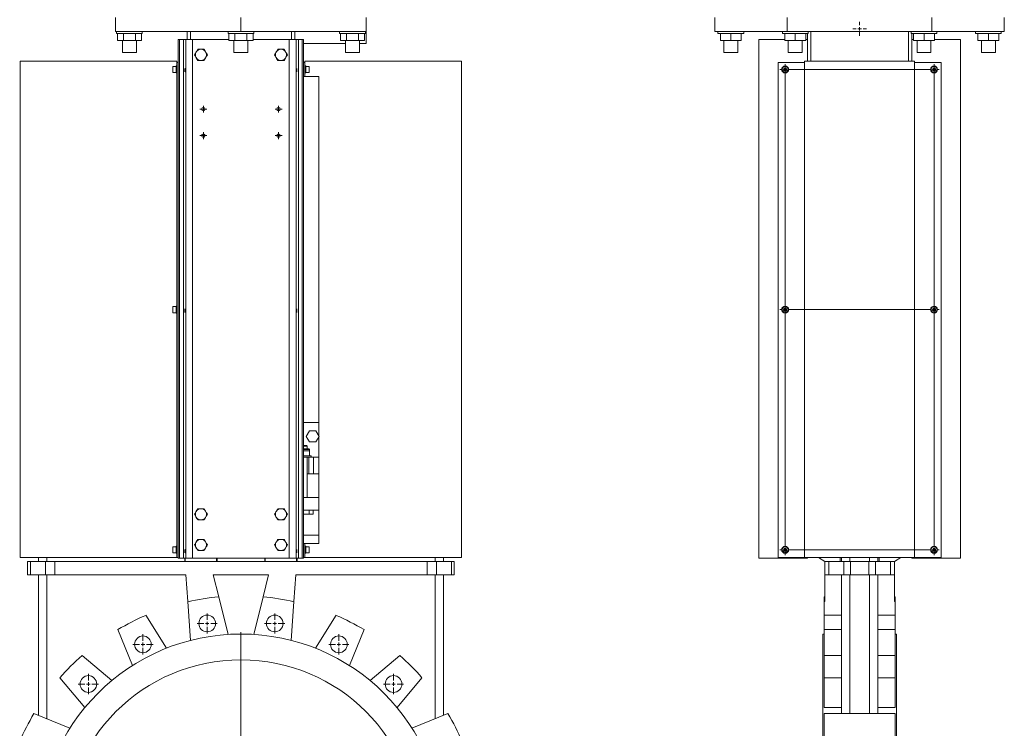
# Model space of a CAD drawing. Header units: millimetres. Extents: x -869 to 545, y -122 to 2618.
# Tile 2 of 3: x -869 to 545, y 942 to 1960. Entities that reach past the tile are written whole.
import ezdxf

# ---------------------------------------------------------------- set-up
doc = ezdxf.new("R2010")
doc.units = ezdxf.units.MM

# ---------------------------------------------------------------- blocks, each defined once
blk = doc.blocks.new('SW_CENTERMARKSYMBOL_0')
at = {"color": 0, "linetype": 'Continuous', "lineweight": 0}
for p, q in [((0, 5), (0, 293.5)), ((-5, 0), (-293.5, 0)), ((0, 0), (-2.5, 0)), ((0, 0), (0, 2.5)), ((0, 0), (0, -2.5)), ((0, 0), (2.5, 0)), ((5, 0), (293.5, 0)), ((0, -5), (0, -293.5))]:
    blk.add_line(p, q, dxfattribs=at)
blk = doc.blocks.new('SW_CENTERMARKSYMBOL_1')
at = {"color": 0, "linetype": 'Continuous', "lineweight": 0}
for p, q in [((0, 5), (0, 14.5)), ((-5, 0), (-14.5, 0)), ((0, 0), (-2.5, 0)), ((0, 0), (0, 2.5)), ((0, 0), (0, -2.5)), ((0, 0), (2.5, 0)), ((5, 0), (14.5, 0)), ((0, -5), (0, -14.5))]:
    blk.add_line(p, q, dxfattribs=at)
blk = doc.blocks.new('SW_CENTERMARKSYMBOL_2')
at = {"color": 0, "linetype": 'Continuous', "lineweight": 0}
for p, q in [((0, 5), (0, 14.5)), ((-5, 0), (-14.5, 0)), ((0, 0), (-2.5, 0)), ((0, 0), (0, 2.5)), ((0, 0), (0, -2.5)), ((0, 0), (2.5, 0)), ((5, 0), (14.5, 0)), ((0, -5), (0, -14.5))]:
    blk.add_line(p, q, dxfattribs=at)
blk = doc.blocks.new('SW_CENTERMARKSYMBOL_3')
at = {"color": 0, "linetype": 'Continuous', "lineweight": 0}
for p, q in [((0, 5), (0, 14.5)), ((-5, 0), (-14.5, 0)), ((0, 0), (-2.5, 0)), ((0, 0), (0, 2.5)), ((0, 0), (0, -2.5)), ((0, 0), (2.5, 0)), ((5, 0), (14.5, 0)), ((0, -5), (0, -14.5))]:
    blk.add_line(p, q, dxfattribs=at)
blk = doc.blocks.new('SW_CENTERMARKSYMBOL_5')
at = {"color": 0, "linetype": 'Continuous', "lineweight": 0}
for p, q in [((0, 5), (0, 14.5)), ((-5, 0), (-14.5, 0)), ((0, 0), (-2.5, 0)), ((0, 0), (0, 2.5)), ((0, 0), (0, -2.5)), ((0, 0), (2.5, 0)), ((5, 0), (14.5, 0)), ((0, -5), (0, -14.5))]:
    blk.add_line(p, q, dxfattribs=at)
blk = doc.blocks.new('SW_CENTERMARKSYMBOL_6')
at = {"color": 0, "linetype": 'Continuous', "lineweight": 0}
for p, q in [((0, 5), (0, 14.5)), ((-5, 0), (-14.5, 0)), ((0, 0), (-2.5, 0)), ((0, 0), (0, 2.5)), ((0, 0), (0, -2.5)), ((0, 0), (2.5, 0)), ((5, 0), (14.5, 0)), ((0, -5), (0, -14.5))]:
    blk.add_line(p, q, dxfattribs=at)
blk = doc.blocks.new('SW_CENTERMARKSYMBOL_7')
at = {"color": 0, "linetype": 'Continuous', "lineweight": 0}
for p, q in [((0, 5), (0, 14.5)), ((-5, 0), (-14.5, 0)), ((0, 0), (-2.5, 0)), ((0, 0), (0, 2.5)), ((0, 0), (0, -2.5)), ((0, 0), (2.5, 0)), ((5, 0), (14.5, 0)), ((0, -5), (0, -14.5))]:
    blk.add_line(p, q, dxfattribs=at)
blk = doc.blocks.new('SW_CENTERMARKSYMBOL_15')
at = {"color": 0, "linetype": 'Continuous', "lineweight": 0}
for p, q in [((-2.5, 0), (-5, 0)), ((0, 0), (-2.5, 0)), ((0, 2.5), (0, 5)), ((0, 0), (0, 2.5)), ((0, 0), (0, -2.5)), ((0, 0), (2.5, 0)), ((2.5, 0), (5, 0)), ((0, -2.5), (0, -5))]:
    blk.add_line(p, q, dxfattribs=at)
blk = doc.blocks.new('SW_CENTERMARKSYMBOL_16')
at = {"color": 0, "linetype": 'Continuous', "lineweight": 0}
for p, q in [((-2.5, 0), (-5, 0)), ((0, 0), (-2.5, 0)), ((0, 2.5), (0, 5)), ((0, 0), (0, 2.5)), ((0, 0), (0, -2.5)), ((0, 0), (2.5, 0)), ((2.5, 0), (5, 0)), ((0, -2.5), (0, -5))]:
    blk.add_line(p, q, dxfattribs=at)
blk = doc.blocks.new('SW_CENTERMARKSYMBOL_17')
at = {"color": 0, "linetype": 'Continuous', "lineweight": 0}
for p, q in [((-2.5, 0), (-5, 0)), ((0, 0), (-2.5, 0)), ((0, 2.5), (0, 5)), ((0, 0), (0, 2.5)), ((0, 0), (0, -2.5)), ((0, 0), (2.5, 0)), ((2.5, 0), (5, 0)), ((0, -2.5), (0, -5))]:
    blk.add_line(p, q, dxfattribs=at)
blk = doc.blocks.new('SW_CENTERMARKSYMBOL_18')
at = {"color": 0, "linetype": 'Continuous', "lineweight": 0}
for p, q in [((-2.5, 0), (-5, 0)), ((0, 0), (-2.5, 0)), ((0, 2.5), (0, 5)), ((0, 0), (0, 2.5)), ((0, 0), (0, -2.5)), ((0, 0), (2.5, 0)), ((2.5, 0), (5, 0)), ((0, -2.5), (0, -5))]:
    blk.add_line(p, q, dxfattribs=at)
blk = doc.blocks.new('SW_CENTERMARKSYMBOL_19')
at = {"color": 0, "linetype": 'Continuous', "lineweight": 0}
for p, q in [((-2.5, 0), (-5, 0)), ((0, 0), (-2.5, 0)), ((0, 2.5), (0, 5)), ((0, 0), (0, 2.5)), ((0, 0), (0, -2.5)), ((0, 0), (2.5, 0)), ((2.5, 0), (5, 0)), ((0, -2.5), (0, -5))]:
    blk.add_line(p, q, dxfattribs=at)
blk = doc.blocks.new('SW_CENTERMARKSYMBOL_20')
at = {"color": 0, "linetype": 'Continuous', "lineweight": 0}
for p, q in [((-2.5, 0), (-5, 0)), ((0, 0), (-2.5, 0)), ((0, 2.5), (0, 5)), ((0, 0), (0, 2.5)), ((0, 0), (0, -2.5)), ((0, 0), (2.5, 0)), ((2.5, 0), (5, 0)), ((0, -2.5), (0, -5))]:
    blk.add_line(p, q, dxfattribs=at)
blk = doc.blocks.new('SW_CENTERMARKSYMBOL_21')
at = {"color": 0, "linetype": 'Continuous', "lineweight": 0}
for p, q in [((-2.5, 0), (-5, 0)), ((0, 0), (-2.5, 0)), ((0, 2.5), (0, 5)), ((0, 0), (0, 2.5)), ((0, 0), (0, -2.5)), ((0, 0), (2.5, 0)), ((2.5, 0), (5, 0)), ((0, -2.5), (0, -5))]:
    blk.add_line(p, q, dxfattribs=at)
blk = doc.blocks.new('SW_CENTERMARKSYMBOL_22')
at = {"color": 0, "linetype": 'Continuous', "lineweight": 0}
for p, q in [((-2.5, 0), (-5, 0)), ((0, 0), (-2.5, 0)), ((0, 2.5), (0, 5)), ((0, 0), (0, 2.5)), ((0, 0), (0, -2.5)), ((0, 0), (2.5, 0)), ((2.5, 0), (5, 0)), ((0, -2.5), (0, -5))]:
    blk.add_line(p, q, dxfattribs=at)
blk = doc.blocks.new('SW_CENTERMARKSYMBOL_23')
at = {"color": 0, "linetype": 'Continuous', "lineweight": 0}
for p, q in [((-2.5, 0), (-5, 0)), ((0, 0), (-2.5, 0)), ((0, 2.5), (0, 5)), ((0, 0), (0, 2.5)), ((0, 0), (0, -2.5)), ((0, 0), (2.5, 0)), ((2.5, 0), (5, 0)), ((0, -2.5), (0, -5))]:
    blk.add_line(p, q, dxfattribs=at)
blk = doc.blocks.new('SW_CENTERMARKSYMBOL_24')
at = {"color": 0, "linetype": 'Continuous', "lineweight": 0}
for p, q in [((-2.5, 0), (-5, 0)), ((0, 0), (-2.5, 0)), ((0, 2.5), (0, 5)), ((0, 0), (0, 2.5)), ((0, 0), (0, -2.5)), ((0, 0), (2.5, 0)), ((2.5, 0), (5, 0)), ((0, -2.5), (0, -5))]:
    blk.add_line(p, q, dxfattribs=at)
blk = doc.blocks.new('SW_CENTERMARKSYMBOL_25')
at = {"color": 0, "linetype": 'Continuous', "lineweight": 0}
for p, q in [((-5, 0), (-10, 0)), ((0, 0), (-2.5, 0)), ((0, 5), (0, 10)), ((0, 0), (0, 2.5)), ((0, 0), (0, -2.5)), ((0, 0), (2.5, 0)), ((5, 0), (10, 0)), ((0, -5), (0, -10))]:
    blk.add_line(p, q, dxfattribs=at)
blk = doc.blocks.new('SW_CENTERMARKSYMBOL_27')
at = {"color": 0, "linetype": 'Continuous', "lineweight": 0}
for p, q in [((-5, 0), (-7.5, 0)), ((0, 0), (-2.5, 0)), ((0, 5), (0, 7.5)), ((0, 0), (0, 2.5)), ((0, 0), (0, -2.5)), ((0, 0), (2.5, 0)), ((5, 0), (209, 0)), ((214, 0), (211.5, 0)), ((214, 5), (214, 7.5)), ((214, 0), (214, 2.5)), ((214, 0), (214, -2.5)), ((214, 0), (216.5, 0)), ((219, 0), (221.5, 0)), ((0, -340), (0, -5)), ((214, -340), (214, -5)), ((-5, -345), (-7.5, -345)), ((0, -345), (-2.5, -345)), ((0, -345), (0, -342.5)), ((0, -345), (0, -347.5)), ((0, -345), (2.5, -345)), ((0, -685), (0, -350)), ((5, -345), (209, -345)), ((214, -345), (211.5, -345)), ((214, -345), (214, -342.5)), ((214, -345), (214, -347.5)), ((214, -345), (216.5, -345)), ((214, -685), (214, -350)), ((219, -345), (221.5, -345)), ((-5, -690), (-7.5, -690)), ((0, -690), (-2.5, -690)), ((0, -690), (0, -687.5)), ((0, -690), (0, -692.5)), ((0, -690), (2.5, -690)), ((5, -690), (209, -690)), ((214, -690), (211.5, -690)), ((214, -690), (214, -687.5)), ((214, -690), (214, -692.5)), ((214, -690), (216.5, -690)), ((219, -690), (221.5, -690)), ((0, -695), (0, -697.5)), ((214, -695), (214, -697.5))]:
    blk.add_line(p, q, dxfattribs=at)

msp = doc.modelspace()

# ---------------------------------------------------------------- linework, layer by layer
at = {"color": 7, "linetype": 'Continuous', "lineweight": 15}
for p, q in [((-731.5, 1962.6), (-731.5, 1942.6)), ((-551.5, 1962.6), (-551.5, 1942.6)), ((-371.5, 1962.6), (-371.5, 1942.6)), ((129.5, 1962.6), (129.5, 1942.6)), ((233.4, 1962.6), (233.4, 1942.6)), ((441.2, 1962.6), (441.2, 1942.6)), ((545.1, 1962.6), (545.1, 1942.6)), ((-731.5, 1942.6), (-551.5, 1942.6)), ((-730.2, 1942.6), (-730.2, 1939.6)), ((-695.7, 1939.6), (-730.2, 1939.6)), ((-729.1, 1929.6), (-729.1, 1939.6)), ((-720.4, 1929.6), (-720.4, 1939.6)), ((-703.1, 1929.6), (-703.1, 1939.6)), ((-693.2, 1939.6), (-695.7, 1939.6)), ((-694.4, 1929.6), (-694.4, 1939.6)), ((-693.2, 1939.6), (-693.2, 1942.6)), ((-629, 1942.6), (-629, 1931.1)), ((-624, 1942.6), (-624, 1931.1)), ((-570, 1942.6), (-570, 1939.6)), ((-533, 1939.6), (-570, 1939.6)), ((-568.8, 1929.6), (-568.8, 1939.6)), ((-560.2, 1929.6), (-560.2, 1939.6)), ((-551.5, 1942.6), (-371.5, 1942.6)), ((-542.9, 1929.6), (-542.9, 1939.6)), ((-534.2, 1929.6), (-534.2, 1939.6)), ((-533, 1939.6), (-533, 1942.6)), ((-479, 1942.6), (-479, 1931.1)), ((-474, 1942.6), (-474, 1931.1)), ((-409.8, 1942.6), (-409.8, 1939.6)), ((-372.8, 1939.6), (-409.8, 1939.6)), ((-408.6, 1929.6), (-408.6, 1939.6)), ((-400, 1929.6), (-400, 1939.6)), ((-382.7, 1929.6), (-382.7, 1939.6)), ((-374, 1929.6), (-374, 1939.6)), ((-372.8, 1939.6), (-372.8, 1942.6)), ((-371.5, 1942.6), (-371.5, 1925.6)), ((129.5, 1942.6), (233.4, 1942.6)), ((133.8, 1942.6), (133.8, 1939.6)), ((161.5, 1939.6), (133.8, 1939.6)), ((137.3, 1929.6), (137.3, 1939.6)), ((152.3, 1929.6), (152.3, 1939.6)), ((170.8, 1939.6), (161.5, 1939.6)), ((167.3, 1929.6), (167.3, 1939.6)), ((170.8, 1939.6), (170.8, 1942.6)), ((226.3, 1942.6), (226.3, 1939.6)), ((263.3, 1939.6), (226.3, 1939.6)), ((229.8, 1929.6), (229.8, 1939.6)), ((233.4, 1942.6), (441.2, 1942.6)), ((244.8, 1929.6), (244.8, 1939.6)), ((259.8, 1929.6), (259.8, 1939.6)), ((262.3, 1939.6), (262.3, 1931.1)), ((263.3, 1939.6), (263.3, 1942.6)), ((267.3, 1942.6), (267.3, 1900.1)), ((407.3, 1942.6), (407.3, 1900.1)), ((411.3, 1942.6), (411.3, 1939.6)), ((448.3, 1939.6), (411.3, 1939.6)), ((412.3, 1939.6), (412.3, 1931.1)), ((414.8, 1929.6), (414.8, 1939.6)), ((429.8, 1929.6), (429.8, 1939.6)), ((441.2, 1942.6), (545.1, 1942.6)), ((444.8, 1929.6), (444.8, 1939.6)), ((448.3, 1939.6), (448.3, 1942.6)), ((503.8, 1942.6), (503.8, 1939.6)), ((540.8, 1939.6), (503.8, 1939.6)), ((507.3, 1929.6), (507.3, 1939.6)), ((522.3, 1929.6), (522.3, 1939.6)), ((537.3, 1929.6), (537.3, 1939.6)), ((540.8, 1939.6), (540.8, 1942.6)), ((-720.4, 1929.6), (-729.1, 1929.6)), ((-721.7, 1929.6), (-721.7, 1912.6)), ((-703.1, 1929.6), (-720.4, 1929.6)), ((-694.4, 1929.6), (-703.1, 1929.6)), ((-701.7, 1912.6), (-701.7, 1929.6)), ((-641.5, 1931.1), (-641.5, 1186.1)), ((-641.5, 1931.1), (-639.7, 1931.1)), ((-639.7, 1931.1), (-639.7, 1186.1)), ((-639.7, 1931.1), (-634.2, 1931.1)), ((-634.2, 1931.1), (-634.2, 1186.1)), ((-634.2, 1931.1), (-630.8, 1931.1)), ((-630.8, 1931.1), (-630.8, 1186.1)), ((-630.8, 1931.1), (-620.9, 1931.1)), ((-620.9, 1931.1), (-620.9, 1186.1)), ((-620.9, 1931.1), (-568.8, 1931.1)), ((-560.2, 1929.6), (-568.8, 1929.6)), ((-561.5, 1929.6), (-561.5, 1912.6)), ((-542.9, 1929.6), (-560.2, 1929.6)), ((-534.2, 1929.6), (-542.9, 1929.6)), ((-541.5, 1912.6), (-541.5, 1929.6)), ((-534.2, 1931.1), (-482.2, 1931.1)), ((-482.2, 1931.1), (-482.2, 1186.1)), ((-482.2, 1931.1), (-472.2, 1931.1)), ((-472.2, 1931.1), (-472.2, 1186.1)), ((-472.2, 1931.1), (-468.9, 1931.1)), ((-468.9, 1931.1), (-468.9, 1186.1)), ((-468.9, 1931.1), (-463.4, 1931.1)), ((-463.4, 1931.1), (-463.4, 1186.1)), ((-463.4, 1931.1), (-461.5, 1931.1)), ((-461.5, 1931.1), (-461.5, 1186.1)), ((-461.5, 1925.6), (-401.3, 1925.6)), ((-400, 1929.6), (-408.6, 1929.6)), ((-401.3, 1929.6), (-401.3, 1912.6)), ((-382.7, 1929.6), (-400, 1929.6)), ((-374, 1929.6), (-382.7, 1929.6)), ((-381.3, 1912.6), (-381.3, 1929.6)), ((-381.3, 1925.6), (-371.5, 1925.6)), ((152.3, 1929.6), (137.3, 1929.6)), ((142.3, 1929.6), (142.3, 1912.6)), ((167.3, 1929.6), (152.3, 1929.6)), ((162.3, 1912.6), (162.3, 1929.6)), ((229.8, 1931.1), (192.3, 1931.1)), ((192.3, 1931.1), (192.3, 1186.1)), ((244.8, 1929.6), (229.8, 1929.6)), ((234.8, 1929.6), (234.8, 1912.6)), ((259.8, 1929.6), (244.8, 1929.6)), ((254.8, 1912.6), (254.8, 1929.6)), ((262.3, 1931.1), (259.8, 1931.1)), ((262.3, 1931.1), (262.3, 1900.1)), ((412.3, 1931.1), (412.3, 1900.1)), ((412.3, 1931.1), (414.8, 1931.1)), ((429.8, 1929.6), (414.8, 1929.6)), ((419.8, 1929.6), (419.8, 1912.6)), ((444.8, 1929.6), (429.8, 1929.6)), ((439.8, 1912.6), (439.8, 1929.6)), ((444.8, 1931.1), (482.3, 1931.1)), ((482.3, 1931.1), (482.3, 1186.1)), ((522.3, 1929.6), (507.3, 1929.6)), ((512.3, 1929.6), (512.3, 1912.6)), ((537.3, 1929.6), (522.3, 1929.6)), ((532.3, 1912.6), (532.3, 1929.6)), ((-703.1, 1912.6), (-721.7, 1912.6)), ((-701.7, 1912.6), (-703.1, 1912.6)), ((-615.6, 1913.7), (-616.3, 1912.6)), ((-608.4, 1917.1), (-609.7, 1917.1)), ((-602.4, 1913.7), (-604.4, 1917.1)), ((-601.8, 1912.6), (-602.4, 1913.7)), ((-541.5, 1912.6), (-561.5, 1912.6)), ((-500.6, 1913.7), (-501.3, 1912.6)), ((-493.4, 1917.1), (-494.7, 1917.1)), ((-487.4, 1913.7), (-489.4, 1917.1)), ((-486.8, 1912.6), (-487.4, 1913.7)), ((-381.3, 1912.6), (-401.3, 1912.6)), ((157.3, 1912.6), (142.3, 1912.6)), ((162.3, 1912.6), (157.3, 1912.6)), ((254.8, 1912.6), (234.8, 1912.6)), ((439.8, 1912.6), (419.8, 1912.6)), ((532.3, 1912.6), (512.3, 1912.6)), ((-868.5, 1187.1), (-868.5, 1900.1)), ((-643.5, 1900.1), (-868.5, 1900.1)), ((-643.5, 1900.1), (-643.5, 1898.1)), ((-643.5, 1187.1), (-643.5, 1898.1)), ((-641.5, 1898.1), (-643.5, 1898.1)), ((-616.3, 1905.7), (-615.6, 1904.6)), ((-609.7, 1901.1), (-608.4, 1901.1)), ((-602.4, 1904.6), (-601.8, 1905.7)), ((-601.8, 1905.7), (-599.8, 1909.1)), ((-501.3, 1905.7), (-500.6, 1904.6)), ((-494.7, 1901.1), (-493.4, 1901.1)), ((-487.4, 1904.6), (-486.8, 1905.7)), ((-486.8, 1905.7), (-484.8, 1909.1)), ((-461.5, 1898.1), (-459.5, 1898.1)), ((-459.5, 1900.1), (-459.5, 1898.1)), ((-459.5, 1900.1), (-234.5, 1900.1)), ((-459.5, 1878.1), (-459.5, 1898.1)), ((-234.5, 1187.1), (-234.5, 1900.1)), ((258.3, 1898.1), (220.3, 1898.1)), ((220.3, 1187.1), (220.3, 1898.1)), ((258.3, 1187.1), (258.3, 1900.1)), ((416.3, 1900.1), (258.3, 1900.1)), ((416.3, 1187.1), (416.3, 1900.1)), ((454.3, 1898.1), (416.3, 1898.1)), ((454.3, 1187.1), (454.3, 1898.1)), ((-644.5, 1892.5), (-649.5, 1892.5)), ((-649.5, 1892.5), (-649.5, 1883.7)), ((-649.5, 1883.7), (-644.5, 1883.7)), ((-643.5, 1893.1), (-644.5, 1893.1)), ((-644.5, 1893.1), (-644.5, 1883.1)), ((-644.5, 1883.1), (-643.5, 1883.1)), ((-458.5, 1893.1), (-459.5, 1893.1)), ((-459.5, 1883.1), (-458.5, 1883.1)), ((-458.5, 1893.1), (-458.5, 1883.1)), ((-453.5, 1892.5), (-458.5, 1892.5)), ((-458.5, 1883.7), (-453.5, 1883.7)), ((-453.5, 1892.5), (-453.5, 1883.7)), ((228, 1888.1), (229.2, 1890.1)), ((229.2, 1886.1), (228, 1888.1)), ((229.2, 1890.1), (231.4, 1890.1)), ((231.4, 1886.1), (229.2, 1886.1)), ((231.4, 1890.1), (232.6, 1888.1)), ((232.6, 1888.1), (231.4, 1886.1)), ((442, 1888.1), (443.2, 1890.1)), ((443.2, 1886.1), (442, 1888.1)), ((443.2, 1890.1), (445.4, 1890.1)), ((445.4, 1886.1), (443.2, 1886.1)), ((445.4, 1890.1), (446.6, 1888.1)), ((446.6, 1888.1), (445.4, 1886.1)), ((-459.5, 1878.1), (-461.5, 1878.1)), ((-459.5, 1878.1), (-439.5, 1878.1)), ((-439.5, 1361.5), (-439.5, 1878.1)), ((-644.5, 1547.5), (-649.5, 1547.5)), ((-649.5, 1547.5), (-649.5, 1538.7)), ((-643.5, 1548.1), (-644.5, 1548.1)), ((-644.5, 1548.1), (-644.5, 1538.1)), ((228, 1543.1), (229.2, 1545.1)), ((229.2, 1541.1), (228, 1543.1)), ((229.2, 1545.1), (231.4, 1545.1)), ((231.4, 1545.1), (232.6, 1543.1)), ((232.6, 1543.1), (231.4, 1541.1)), ((442, 1543.1), (443.2, 1545.1)), ((443.2, 1541.1), (442, 1543.1)), ((443.2, 1545.1), (445.4, 1545.1)), ((445.4, 1545.1), (446.6, 1543.1)), ((446.6, 1543.1), (445.4, 1541.1)), ((-649.5, 1538.7), (-644.5, 1538.7)), ((-644.5, 1538.1), (-643.5, 1538.1)), ((231.4, 1541.1), (229.2, 1541.1)), ((445.4, 1541.1), (443.2, 1541.1)), ((-461.5, 1381.1), (-439.5, 1381.1)), ((-453.1, 1369.1), (-457.8, 1361.1)), ((-457.8, 1361.1), (-453.1, 1353.1)), ((-443.9, 1369.1), (-453.1, 1369.1)), ((-439.3, 1361.1), (-443.9, 1369.1)), ((-443.9, 1353.1), (-439.3, 1361.1)), ((-439.5, 1207.1), (-439.5, 1360.7)), ((-461.5, 1348.1), (-457.5, 1348.1)), ((-456.5, 1347.1), (-461.5, 1347.1)), ((-456.5, 1347.1), (-457.5, 1348.1)), ((-456.5, 1343.1), (-456.5, 1347.1)), ((-453.1, 1353.1), (-443.9, 1353.1)), ((-461.5, 1343.1), (-454, 1343.1)), ((-457.3, 1340.1), (-461.5, 1340.1)), ((-450.5, 1333.1), (-461.5, 1333.1)), ((-454, 1331.1), (-461.5, 1331.1)), ((-453, 1340.1), (-457.3, 1340.1)), ((-456.5, 1273.1), (-456.5, 1331.1)), ((-454, 1331.1), (-454, 1307.1)), ((-454, 1331.1), (-447.5, 1331.1)), ((-453, 1340.1), (-453, 1342.1)), ((-453, 1340.1), (-453, 1333.1)), ((-450.5, 1331.1), (-450.5, 1333.1)), ((-447.5, 1331.1), (-447.5, 1307.1)), ((-447.5, 1331.1), (-439.5, 1331.1)), ((-456.5, 1307.1), (-454, 1307.1)), ((-454, 1307.1), (-447.5, 1307.1)), ((-447.5, 1307.1), (-439.5, 1307.1)), ((-461.5, 1273.1), (-439.5, 1273.1)), ((-615.6, 1253.7), (-616.3, 1252.6)), ((-616.3, 1245.7), (-615.6, 1244.6)), ((-608.4, 1257.1), (-609.7, 1257.1)), ((-602.4, 1253.7), (-604.4, 1257.1)), ((-601.8, 1252.6), (-602.4, 1253.7)), ((-602.4, 1244.6), (-601.8, 1245.7)), ((-500.6, 1253.7), (-501.3, 1252.6)), ((-501.3, 1245.7), (-500.6, 1244.6)), ((-493.4, 1257.1), (-494.7, 1257.1)), ((-486.8, 1252.6), (-487.4, 1253.7)), ((-487.4, 1244.6), (-486.8, 1245.7)), ((-461.5, 1255.1), (-439.5, 1255.1)), ((-453.5, 1249.1), (-461.5, 1249.1)), ((-453.5, 1249.1), (-453.5, 1255.1)), ((-447.8, 1249.1), (-453.5, 1249.1)), ((-447.8, 1255.1), (-447.8, 1249.1)), ((-609.7, 1241.1), (-608.4, 1241.1)), ((-494.7, 1241.1), (-493.4, 1241.1)), ((-439.5, 1219.1), (-461.5, 1219.1)), ((-644.5, 1202.5), (-649.5, 1202.5)), ((-649.5, 1202.5), (-649.5, 1193.7)), ((-643.5, 1203.1), (-644.5, 1203.1)), ((-644.5, 1203.1), (-644.5, 1193.1)), ((-615.6, 1209.7), (-616.3, 1208.6)), ((-608.4, 1213.1), (-609.7, 1213.1)), ((-602.4, 1209.7), (-604.4, 1213.1)), ((-601.8, 1208.6), (-602.4, 1209.7)), ((-500.6, 1209.7), (-501.3, 1208.6)), ((-493.4, 1213.1), (-494.7, 1213.1)), ((-486.8, 1208.6), (-487.4, 1209.7)), ((-459.5, 1207.1), (-461.5, 1207.1)), ((-459.5, 1187.1), (-459.5, 1207.1)), ((-439.5, 1207.1), (-459.5, 1207.1)), ((-458.5, 1203.1), (-459.5, 1203.1)), ((-458.5, 1203.1), (-458.5, 1193.1)), ((-453.5, 1202.5), (-458.5, 1202.5)), ((-453.5, 1202.5), (-453.5, 1193.7)), ((-649.5, 1193.7), (-644.5, 1193.7)), ((-644.5, 1193.1), (-643.5, 1193.1)), ((-616.3, 1201.7), (-615.6, 1200.6)), ((-609.7, 1197.1), (-608.4, 1197.1)), ((-602.4, 1200.6), (-601.8, 1201.7)), ((-501.3, 1201.7), (-500.6, 1200.6)), ((-494.7, 1197.1), (-493.4, 1197.1)), ((-487.4, 1200.6), (-486.8, 1201.7)), ((-459.5, 1193.1), (-458.5, 1193.1)), ((-458.5, 1193.7), (-453.5, 1193.7)), ((228, 1198.1), (229.2, 1200.1)), ((229.2, 1196.1), (228, 1198.1)), ((229.2, 1200.1), (231.4, 1200.1)), ((231.4, 1196.1), (229.2, 1196.1)), ((231.4, 1200.1), (232.6, 1198.1)), ((232.6, 1198.1), (231.4, 1196.1)), ((442, 1198.1), (443.2, 1200.1)), ((443.2, 1196.1), (442, 1198.1)), ((443.2, 1200.1), (445.4, 1200.1)), ((445.4, 1196.1), (443.2, 1196.1)), ((445.4, 1200.1), (446.6, 1198.1)), ((446.6, 1198.1), (445.4, 1196.1)), ((-643.5, 1187.1), (-868.5, 1187.1)), ((-858, 1162.1), (-858, 1181.1)), ((-853.9, 1181.1), (-858, 1181.1)), ((-853.9, 1162.1), (-853.9, 1181.1)), ((-832.4, 1181.1), (-853.9, 1181.1)), ((-842.5, 1181.1), (-842.5, 1187.1)), ((-832.4, 1162.1), (-832.4, 1181.1)), ((-819, 1181.1), (-832.4, 1181.1)), ((-819, 1162.1), (-819, 1181.1)), ((-631.5, 1181.1), (-819, 1181.1)), ((-641.5, 1187.1), (-643.5, 1187.1)), ((-641.5, 1186.1), (-639.7, 1186.1)), ((-639.7, 1186.1), (-634.2, 1186.1)), ((-634.2, 1186.1), (-630.8, 1186.1)), ((-632.3, 1181.1), (-632.3, 1186.1)), ((-631.5, 1181.1), (-631.5, 1186.1)), ((-586.5, 1181.1), (-631.5, 1181.1)), ((-630.8, 1186.1), (-620.9, 1186.1)), ((-620.9, 1186.1), (-482.2, 1186.1)), ((-586.5, 1186.1), (-586.5, 1181.1)), ((-516.5, 1181.1), (-586.5, 1181.1)), ((-585.8, 1186.1), (-585.8, 1181.1)), ((-517.3, 1181.1), (-517.3, 1186.1)), ((-516.5, 1181.1), (-516.5, 1186.1)), ((-471.5, 1181.1), (-516.5, 1181.1)), ((-482.2, 1186.1), (-472.2, 1186.1)), ((-472.2, 1186.1), (-468.9, 1186.1)), ((-471.5, 1186.1), (-471.5, 1181.1)), ((-284.1, 1181.1), (-471.5, 1181.1)), ((-470.8, 1186.1), (-470.8, 1181.1)), ((-468.9, 1186.1), (-463.4, 1186.1)), ((-463.4, 1186.1), (-461.5, 1186.1)), ((-461.5, 1187.1), (-459.5, 1187.1)), ((-459.5, 1187.1), (-234.5, 1187.1)), ((-284.1, 1162.1), (-284.1, 1181.1)), ((-270.7, 1181.1), (-284.1, 1181.1)), ((-270.7, 1162.1), (-270.7, 1181.1)), ((-249.1, 1181.1), (-270.7, 1181.1)), ((-260.5, 1181.1), (-260.5, 1187.1)), ((-249.1, 1162.1), (-249.1, 1181.1)), ((-245, 1181.1), (-249.1, 1181.1)), ((-245, 1162.1), (-245, 1181.1)), ((262.3, 1186.1), (192.3, 1186.1)), ((258.3, 1187.1), (220.3, 1187.1)), ((416.3, 1187.1), (258.3, 1187.1)), ((262.3, 1187.1), (262.3, 1186.1)), ((278.2, 1187.1), (287.3, 1181.1)), ((287.3, 1162.1), (287.3, 1181.1)), ((292.9, 1181.1), (287.3, 1181.1)), ((292.9, 1162.1), (292.9, 1181.1)), ((314.4, 1181.1), (292.9, 1181.1)), ((311.3, 1181.1), (311.3, 1187.1)), ((314.4, 1162.1), (314.4, 1181.1)), ((324.3, 1181.1), (314.4, 1181.1)), ((324.3, 1162.1), (324.3, 1181.1)), ((350.3, 1181.1), (324.3, 1181.1)), ((350.3, 1162.1), (350.3, 1181.1)), ((360.2, 1181.1), (350.3, 1181.1)), ((360.2, 1162.1), (360.2, 1181.1)), ((381.7, 1181.1), (360.2, 1181.1)), ((363.3, 1181.1), (363.3, 1187.1)), ((381.7, 1162.1), (381.7, 1181.1)), ((387.3, 1181.1), (381.7, 1181.1)), ((387.3, 1181.1), (396.4, 1187.1)), ((387.3, 1162.1), (387.3, 1181.1)), ((412.3, 1187.1), (412.3, 1186.1)), ((412.3, 1186.1), (482.3, 1186.1)), ((454.3, 1187.1), (416.3, 1187.1)), ((-853.9, 1162.1), (-858, 1162.1)), ((-832.4, 1162.1), (-853.9, 1162.1)), ((-842.5, 960.3), (-842.5, 1162.1)), ((-819, 1162.1), (-832.4, 1162.1)), ((-830.5, 955.5), (-830.5, 1162.1)), ((-630.5, 1162.1), (-819, 1162.1)), ((-630.5, 1162.1), (-627.8, 1123.6)), ((-511.9, 1162.1), (-591.2, 1162.1)), ((-583.3, 1130.6), (-591.2, 1162.1)), ((-511.9, 1162.1), (-519.7, 1130.6)), ((-475.3, 1123.6), (-472.6, 1162.1)), ((-284.1, 1162.1), (-472.6, 1162.1)), ((-270.7, 1162.1), (-284.1, 1162.1)), ((-272.5, 955.5), (-272.5, 1162.1)), ((-249.1, 1162.1), (-270.7, 1162.1)), ((-260.5, 960.3), (-260.5, 1162.1)), ((-245, 1162.1), (-249.1, 1162.1)), ((292.9, 1162.1), (287.3, 1162.1)), ((287.3, 1162.1), (287.3, 1123.6)), ((314.4, 1162.1), (292.9, 1162.1)), ((311.3, 962.9), (311.3, 1162.1)), ((324.3, 1162.1), (314.4, 1162.1)), ((350.3, 1162.1), (324.3, 1162.1)), ((360.2, 1162.1), (350.3, 1162.1)), ((381.7, 1162.1), (360.2, 1162.1)), ((363.3, 962.9), (363.3, 1162.1)), ((387.3, 1162.1), (381.7, 1162.1)), ((387.3, 1162.1), (387.3, 1123.6)), ((-627.8, 1123.6), (-623.9, 1068)), ((-569.8, 1076.5), (-583.3, 1130.6)), ((-519.7, 1130.6), (-533.2, 1076.5)), ((-479.2, 1068), (-475.3, 1123.6)), ((286.3, 1130.6), (286.3, 1123.6)), ((287.3, 1130.6), (286.3, 1130.6)), ((286.3, 1123.6), (286.3, 1104)), ((287.3, 1123.6), (286.3, 1123.6)), ((388.3, 1130.6), (387.3, 1130.6)), ((388.3, 1123.6), (387.3, 1123.6)), ((388.3, 1130.6), (388.3, 1123.6)), ((388.3, 1123.6), (388.3, 1104)), ((-658.7, 1056.7), (-688.2, 1104)), ((-414.8, 1104), (-444.4, 1056.7)), ((311.3, 1104), (286.3, 1104)), ((286.3, 1104), (286.3, 1083.5)), ((388.3, 1104), (363.3, 1104)), ((388.3, 1104), (388.3, 1083.5)), ((-728.3, 1083.5), (-707.4, 1031.8)), ((-395.6, 1031.8), (-374.7, 1083.5)), ((286.3, 1077.1), (284.3, 1077.1)), ((284.3, 1077.1), (284.3, 495.1)), ((311.3, 1083.5), (286.3, 1083.5)), ((286.3, 1083.5), (286.3, 1046.2)), ((388.3, 1083.5), (363.3, 1083.5)), ((388.3, 1083.5), (388.3, 1046.2)), ((390.3, 1077.1), (388.3, 1077.1)), ((390.3, 1077.1), (390.3, 495.1)), ((-737, 1010.3), (-779.8, 1046.2)), ((-323.3, 1046.2), (-366, 1010.3)), ((311.3, 1046.2), (286.3, 1046.2)), ((286.3, 1046.2), (286.3, 1014.3)), ((388.3, 1046.2), (363.3, 1046.2)), ((388.3, 1046.2), (388.3, 1014.3)), ((-811.6, 1014.3), (-775.7, 971.6)), ((-327.3, 971.6), (-291.5, 1014.3)), ((311.3, 1014.3), (286.3, 1014.3)), ((286.3, 1014.3), (286.3, 971.6)), ((388.3, 1014.3), (363.3, 1014.3)), ((388.3, 1014.3), (388.3, 971.6)), ((-797.2, 942), (-848.9, 962.9)), ((-254.1, 962.9), (-305.8, 942)), ((311.3, 971.6), (286.3, 971.6)), ((388.3, 962.9), (286.3, 962.9)), ((286.3, 962.9), (286.3, 922.8)), ((388.3, 971.6), (363.3, 971.6)), ((388.3, 962.9), (388.3, 922.8))]:
    msp.add_line(p, q, dxfattribs=at)
at = {"color": 8, "linetype": 'Continuous', "lineweight": 15}
for p, q in [((-453, 1342.1), (-461.5, 1342.1)), ((-830.5, 1181.1), (-830.5, 1187.1)), ((-272.5, 1181.1), (-272.5, 1187.1)), ((309.3, 1181.1), (309.3, 1187.1)), ((323.3, 1181.1), (323.3, 1187.1)), ((351.3, 1181.1), (351.3, 1187.1)), ((365.3, 1181.1), (365.3, 1187.1)), ((323.3, 962.9), (323.3, 1162.1)), ((351.3, 962.9), (351.3, 1162.1))]:
    msp.add_line(p, q, dxfattribs=at)
at = {"color": 7, "linetype": 'Continuous', "lineweight": 15}
for centre, radius in [((230.3, 1888.1), 5), ((230.3, 1888.1), 4.36), ((444.3, 1888.1), 5), ((444.3, 1888.1), 4.36), ((-605.5, 1831.1), 2.5), ((-497.5, 1831.1), 2.5), ((-605.5, 1793.1), 2.5), ((-497.5, 1793.1), 2.5), ((230.3, 1543.1), 5), ((230.3, 1543.1), 4.36), ((444.3, 1543.1), 5), ((444.3, 1543.1), 4.36), ((230.3, 1198.1), 5), ((230.3, 1198.1), 4.36), ((444.3, 1198.1), 5), ((444.3, 1198.1), 4.36), ((-600, 1092.3), 12), ((-503, 1092.3), 12), ((-551.5, 786.1), 291), ((-692.3, 1062.3), 12), ((-410.8, 1062.3), 12), ((-551.5, 786.1), 254), ((-770.7, 1005.3), 12), ((-332.3, 1005.3), 12)]:
    msp.add_circle(centre, radius, dxfattribs=at)
for centre, radius, start, end in [((-609, 1909.1), 8.03, 154.5671, 205.4329), ((-609, 1909.1), 8.03, 94.5671, 145.4329), ((-609, 1909.1), 8.03, 34.5671, 85.4329), ((-609, 1909.1), 8.03, 334.5671, 25.4329), ((-494, 1909.1), 8.03, 154.5671, 205.4329), ((-494, 1909.1), 8.03, 94.5671, 145.4329), ((-494, 1909.1), 8.03, 34.5671, 85.4329), ((-494, 1909.1), 8.03, 334.5671, 25.4329), ((-609, 1909.1), 8.03, 214.5671, 265.4329), ((-609, 1909.1), 8.03, 274.5671, 325.4329), ((-494, 1909.1), 8.03, 214.5671, 265.4329), ((-494, 1909.1), 8.03, 274.5671, 325.4329), ((-454, 1342.1), 1, 0, 90), ((-609, 1249.1), 8.03, 154.5671, 205.4329), ((-609, 1249.1), 8.03, 94.5671, 145.4329), ((-609, 1249.1), 8.03, 34.5671, 85.4329), ((-609, 1249.1), 8.03, 334.5671, 25.4329), ((-494, 1249.1), 8.03, 154.5671, 205.4329), ((-494, 1249.1), 8.03, 94.5671, 145.4329), ((-494, 1249.1), 8.03, 34.5671, 85.4329), ((-494, 1249.1), 8.03, 334.5671, 25.4329), ((-609, 1249.1), 8.03, 214.5671, 265.4329), ((-609, 1249.1), 8.03, 274.5671, 325.4329), ((-494, 1249.1), 8.03, 214.5671, 265.4329), ((-494, 1249.1), 8.03, 274.5671, 325.4329), ((-609, 1205.1), 8.03, 154.5671, 205.4329), ((-609, 1205.1), 8.03, 94.5671, 145.4329), ((-609, 1205.1), 8.03, 34.5671, 85.4329), ((-609, 1205.1), 8.03, 334.5671, 25.4329), ((-494, 1205.1), 8.03, 154.5671, 205.4329), ((-494, 1205.1), 8.03, 94.5671, 145.4329), ((-494, 1205.1), 8.03, 34.5671, 85.4329), ((-494, 1205.1), 8.03, 334.5671, 25.4329), ((-609, 1205.1), 8.03, 214.5671, 265.4329), ((-609, 1205.1), 8.03, 274.5671, 325.4329), ((-494, 1205.1), 8.03, 214.5671, 265.4329), ((-494, 1205.1), 8.03, 274.5671, 325.4329), ((-551.5, 786.1), 346, 95.2715, 102.7285), ((-551.5, 786.1), 346, 77.2715, 84.7285), ((-551.5, 786.1), 346, 113.2715, 120.7285), ((-551.5, 786.1), 346, 59.2715, 66.7285), ((-551.5, 786.1), 346, 131.2715, 138.7285), ((-551.5, 786.1), 346, 41.2715, 48.7285), ((-551.5, 786.1), 346, 149.2715, 156.7285), ((-551.5, 786.1), 346, 23.2715, 30.7285)]:
    msp.add_arc(centre, radius, start, end, dxfattribs=at)
for centre in [(-631.9, 1887.1), (-471.2, 1887.1), (-631.9, 1541.6), (-471.2, 1541.6), (-631.9, 1196.1), (-471.2, 1196.1)]:
    msp.add_ellipse(centre, major_axis=(0, 2.5), ratio=0.069927, dxfattribs=at)
for points, knots in [([(-616.3, 1912.6), (-616.6, 1911.9), (-617.3, 1910.8), (-618, 1909.6), (-618.3, 1909.1)], [0, 0, 0, 0, 0.544185, 1, 1, 1, 1]), ([(-613.6, 1917.1), (-614, 1916.5), (-614.6, 1915.4), (-615.3, 1914.2), (-615.6, 1913.7)], [0, 0, 0, 0, 0.508422, 1, 1, 1, 1]), ([(-613.6, 1917.1), (-613, 1917.1), (-612.3, 1917.1), (-611, 1917.1), (-610.3, 1917.1), (-609.7, 1917.1)], [0, 0, 0, 0, 0.5, 0.5, 1, 1, 1, 1]), ([(-608.4, 1917.1), (-607.7, 1917.1), (-607, 1917.1), (-605.7, 1917.1), (-605.1, 1917.1), (-604.4, 1917.1)], [0, 0, 0, 0, 0.5, 0.5, 1, 1, 1, 1]), ([(-599.8, 1909.1), (-600.3, 1910), (-600.9, 1911.1), (-601.6, 1912.3), (-601.8, 1912.6)], [0, 0, 0, 0, 0.755224, 1, 1, 1, 1]), ([(-501.3, 1912.6), (-501.6, 1911.9), (-502.3, 1910.8), (-503, 1909.6), (-503.3, 1909.1)], [0, 0, 0, 0, 0.544185, 1, 1, 1, 1]), ([(-498.6, 1917.1), (-499, 1916.5), (-499.6, 1915.4), (-500.3, 1914.2), (-500.6, 1913.7)], [0, 0, 0, 0, 0.508421, 1, 1, 1, 1]), ([(-498.6, 1917.1), (-498, 1917.1), (-497.3, 1917.1), (-496, 1917.1), (-495.3, 1917.1), (-494.7, 1917.1)], [0, 0, 0, 0, 0.5, 0.5, 1, 1, 1, 1]), ([(-493.4, 1917.1), (-492.7, 1917.1), (-492, 1917.1), (-490.7, 1917.1), (-490.1, 1917.1), (-489.4, 1917.1)], [0, 0, 0, 0, 0.5, 0.5, 1, 1, 1, 1]), ([(-484.8, 1909.1), (-485.3, 1910), (-485.9, 1911.1), (-486.6, 1912.3), (-486.8, 1912.6)], [0, 0, 0, 0, 0.755225, 1, 1, 1, 1]), ([(-618.3, 1909.1), (-617.6, 1908), (-617, 1906.9), (-616.3, 1905.7), (-616.3, 1905.7)], [0, 0, 0, 0, 0.955482, 1, 1, 1, 1]), ([(-615.6, 1904.6), (-615.5, 1904.3), (-614.8, 1903.2), (-614.2, 1902), (-613.6, 1901.1)], [0, 0, 0, 0, 0.17785, 1, 1, 1, 1]), ([(-613.6, 1901.1), (-612.7, 1901.1), (-611.3, 1901.1), (-610, 1901.1), (-609.7, 1901.1)], [0, 0, 0, 0, 0.754697, 1, 1, 1, 1]), ([(-608.4, 1901.1), (-607.2, 1901.1), (-605.9, 1901.1), (-604.6, 1901.1), (-604.4, 1901.1)], [0, 0, 0, 0, 0.853797, 1, 1, 1, 1]), ([(-604.4, 1901.1), (-603.9, 1902), (-603.3, 1903.1), (-602.6, 1904.3), (-602.4, 1904.6)], [0, 0, 0, 0, 0.755224, 1, 1, 1, 1]), ([(-503.3, 1909.1), (-502.6, 1908), (-502, 1906.9), (-501.3, 1905.7), (-501.3, 1905.7)], [0, 0, 0, 0, 0.955482, 1, 1, 1, 1]), ([(-500.6, 1904.6), (-500.5, 1904.3), (-499.8, 1903.2), (-499.2, 1902), (-498.6, 1901.1)], [0, 0, 0, 0, 0.17785, 1, 1, 1, 1]), ([(-498.6, 1901.1), (-497.7, 1901.1), (-496.3, 1901.1), (-495, 1901.1), (-494.7, 1901.1)], [0, 0, 0, 0, 0.754696, 1, 1, 1, 1]), ([(-493.4, 1901.1), (-492.2, 1901.1), (-490.9, 1901.1), (-489.6, 1901.1), (-489.4, 1901.1)], [0, 0, 0, 0, 0.853796, 1, 1, 1, 1]), ([(-489.4, 1901.1), (-488.9, 1902), (-488.3, 1903.1), (-487.6, 1904.3), (-487.4, 1904.6)], [0, 0, 0, 0, 0.755224, 1, 1, 1, 1]), ([(-618.3, 1249.1), (-617.9, 1249.7), (-617.6, 1250.2), (-616.9, 1251.4), (-616.6, 1252), (-616.3, 1252.6)], [0, 0, 0, 0, 0.5, 0.5, 1, 1, 1, 1]), ([(-618.3, 1249.1), (-617.9, 1248.5), (-617.6, 1248), (-617, 1246.8), (-616.6, 1246.3), (-616.3, 1245.7)], [0, 0, 0, 0, 0.5, 0.5, 1, 1, 1, 1]), ([(-615.6, 1253.7), (-615.3, 1254.2), (-615, 1254.8), (-614.3, 1256), (-614, 1256.6), (-613.6, 1257.1)], [0, 0, 0, 0, 0.5, 0.5, 1, 1, 1, 1]), ([(-613.6, 1257.1), (-613, 1257.1), (-612.3, 1257.1), (-611, 1257.1), (-610.3, 1257.1), (-609.7, 1257.1)], [0, 0, 0, 0, 0.5, 0.5, 1, 1, 1, 1]), ([(-608.4, 1257.1), (-607.7, 1257.1), (-607, 1257.1), (-605.7, 1257.1), (-605.1, 1257.1), (-604.4, 1257.1)], [0, 0, 0, 0, 0.5, 0.5, 1, 1, 1, 1]), ([(-599.8, 1249.1), (-600.1, 1249.7), (-600.4, 1250.2), (-601.1, 1251.4), (-601.4, 1252), (-601.8, 1252.6)], [0, 0, 0, 0, 0.5, 0.5, 1, 1, 1, 1]), ([(-503.3, 1249.1), (-502.9, 1249.7), (-502.6, 1250.2), (-501.9, 1251.4), (-501.6, 1252), (-501.3, 1252.6)], [0, 0, 0, 0, 0.5, 0.5, 1, 1, 1, 1]), ([(-503.3, 1249.1), (-502.9, 1248.5), (-502.6, 1248), (-502, 1246.8), (-501.6, 1246.3), (-501.3, 1245.7)], [0, 0, 0, 0, 0.5, 0.5, 1, 1, 1, 1]), ([(-498.6, 1257.1), (-499, 1256.5), (-499.6, 1255.4), (-500.3, 1254.2), (-500.6, 1253.7)], [0, 0, 0, 0, 0.508427, 1, 1, 1, 1]), ([(-498.6, 1257.1), (-498, 1257.1), (-497.3, 1257.1), (-496, 1257.1), (-495.3, 1257.1), (-494.7, 1257.1)], [0, 0, 0, 0, 0.5, 0.5, 1, 1, 1, 1]), ([(-493.4, 1257.1), (-492.7, 1257.1), (-492, 1257.1), (-490.7, 1257.1), (-490.1, 1257.1), (-489.4, 1257.1)], [0, 0, 0, 0, 0.5, 0.5, 1, 1, 1, 1]), ([(-484.8, 1249.1), (-485.1, 1249.7), (-485.4, 1250.2), (-486.1, 1251.4), (-486.4, 1252), (-486.8, 1252.6)], [0, 0, 0, 0, 0.5, 0.5, 1, 1, 1, 1]), ([(-615.6, 1244.6), (-615.3, 1244), (-615, 1243.4), (-614.3, 1242.2), (-614, 1241.7), (-613.6, 1241.1)], [0, 0, 0, 0, 0.5, 0.5, 1, 1, 1, 1]), ([(-613.6, 1241.1), (-613, 1241.1), (-612.3, 1241.1), (-611, 1241.1), (-610.3, 1241.1), (-609.7, 1241.1)], [0, 0, 0, 0, 0.5, 0.5, 1, 1, 1, 1]), ([(-608.4, 1241.1), (-607.7, 1241.1), (-607, 1241.1), (-605.7, 1241.1), (-605.1, 1241.1), (-604.4, 1241.1)], [0, 0, 0, 0, 0.5, 0.5, 1, 1, 1, 1]), ([(-604.4, 1241.1), (-604.1, 1241.7), (-603.8, 1242.2), (-603.1, 1243.4), (-602.8, 1244), (-602.4, 1244.6)], [0, 0, 0, 0, 0.5, 0.5, 1, 1, 1, 1]), ([(-500.6, 1244.6), (-500.3, 1244), (-500, 1243.4), (-499.3, 1242.2), (-499, 1241.7), (-498.6, 1241.1)], [0, 0, 0, 0, 0.5, 0.5, 1, 1, 1, 1]), ([(-498.6, 1241.1), (-498, 1241.1), (-497.3, 1241.1), (-496, 1241.1), (-495.3, 1241.1), (-494.7, 1241.1)], [0, 0, 0, 0, 0.5, 0.5, 1, 1, 1, 1]), ([(-493.4, 1241.1), (-492.7, 1241.1), (-492, 1241.1), (-490.7, 1241.1), (-490.1, 1241.1), (-489.4, 1241.1)], [0, 0, 0, 0, 0.5, 0.5, 1, 1, 1, 1]), ([(-489.4, 1241.1), (-489.1, 1241.7), (-488.8, 1242.2), (-488.1, 1243.4), (-487.8, 1244), (-487.4, 1244.6)], [0, 0, 0, 0, 0.5, 0.5, 1, 1, 1, 1]), ([(-618.3, 1205.1), (-617.9, 1205.7), (-617.6, 1206.2), (-616.9, 1207.4), (-616.6, 1208), (-616.3, 1208.6)], [0, 0, 0, 0, 0.5, 0.5, 1, 1, 1, 1]), ([(-618.3, 1205.1), (-617.9, 1204.5), (-617.6, 1204), (-617, 1202.8), (-616.6, 1202.3), (-616.3, 1201.7)], [0, 0, 0, 0, 0.5, 0.5, 1, 1, 1, 1]), ([(-615.6, 1209.7), (-615.3, 1210.2), (-615, 1210.8), (-614.3, 1212), (-614, 1212.6), (-613.6, 1213.1)], [0, 0, 0, 0, 0.5, 0.5, 1, 1, 1, 1]), ([(-613.6, 1213.1), (-613, 1213.1), (-612.3, 1213.1), (-611, 1213.1), (-610.3, 1213.1), (-609.7, 1213.1)], [0, 0, 0, 0, 0.5, 0.5, 1, 1, 1, 1]), ([(-608.4, 1213.1), (-607.7, 1213.1), (-607, 1213.1), (-605.7, 1213.1), (-605.1, 1213.1), (-604.4, 1213.1)], [0, 0, 0, 0, 0.5, 0.5, 1, 1, 1, 1]), ([(-599.8, 1205.1), (-600.1, 1205.7), (-600.4, 1206.2), (-601.1, 1207.4), (-601.4, 1208), (-601.8, 1208.6)], [0, 0, 0, 0, 0.5, 0.5, 1, 1, 1, 1]), ([(-503.3, 1205.1), (-502.9, 1205.7), (-502.6, 1206.2), (-501.9, 1207.4), (-501.6, 1208), (-501.3, 1208.6)], [0, 0, 0, 0, 0.5, 0.5, 1, 1, 1, 1]), ([(-503.3, 1205.1), (-502.9, 1204.5), (-502.6, 1204), (-502, 1202.8), (-501.6, 1202.3), (-501.3, 1201.7)], [0, 0, 0, 0, 0.5, 0.5, 1, 1, 1, 1]), ([(-498.6, 1213.1), (-499, 1212.5), (-499.6, 1211.4), (-500.3, 1210.2), (-500.6, 1209.7)], [0, 0, 0, 0, 0.508427, 1, 1, 1, 1]), ([(-498.6, 1213.1), (-498, 1213.1), (-497.3, 1213.1), (-496, 1213.1), (-495.3, 1213.1), (-494.7, 1213.1)], [0, 0, 0, 0, 0.5, 0.5, 1, 1, 1, 1]), ([(-493.4, 1213.1), (-492.7, 1213.1), (-492, 1213.1), (-490.7, 1213.1), (-490.1, 1213.1), (-489.4, 1213.1)], [0, 0, 0, 0, 0.5, 0.5, 1, 1, 1, 1]), ([(-484.8, 1205.1), (-485.1, 1205.7), (-485.4, 1206.2), (-486.1, 1207.4), (-486.4, 1208), (-486.8, 1208.6)], [0, 0, 0, 0, 0.5, 0.5, 1, 1, 1, 1]), ([(-615.6, 1200.6), (-615.3, 1200), (-615, 1199.4), (-614.3, 1198.2), (-614, 1197.7), (-613.6, 1197.1)], [0, 0, 0, 0, 0.5, 0.5, 1, 1, 1, 1]), ([(-613.6, 1197.1), (-613, 1197.1), (-612.3, 1197.1), (-611, 1197.1), (-610.3, 1197.1), (-609.7, 1197.1)], [0, 0, 0, 0, 0.5, 0.5, 1, 1, 1, 1]), ([(-608.4, 1197.1), (-607.7, 1197.1), (-607, 1197.1), (-605.7, 1197.1), (-605.1, 1197.1), (-604.4, 1197.1)], [0, 0, 0, 0, 0.5, 0.5, 1, 1, 1, 1]), ([(-604.4, 1197.1), (-604.1, 1197.7), (-603.8, 1198.2), (-603.1, 1199.4), (-602.8, 1200), (-602.4, 1200.6)], [0, 0, 0, 0, 0.5, 0.5, 1, 1, 1, 1]), ([(-500.6, 1200.6), (-500.3, 1200), (-500, 1199.4), (-499.3, 1198.2), (-499, 1197.7), (-498.6, 1197.1)], [0, 0, 0, 0, 0.5, 0.5, 1, 1, 1, 1]), ([(-498.6, 1197.1), (-498, 1197.1), (-497.3, 1197.1), (-496, 1197.1), (-495.3, 1197.1), (-494.7, 1197.1)], [0, 0, 0, 0, 0.5, 0.5, 1, 1, 1, 1]), ([(-493.4, 1197.1), (-492.7, 1197.1), (-492, 1197.1), (-490.7, 1197.1), (-490.1, 1197.1), (-489.4, 1197.1)], [0, 0, 0, 0, 0.5, 0.5, 1, 1, 1, 1]), ([(-489.4, 1197.1), (-489.1, 1197.7), (-488.8, 1198.2), (-488.1, 1199.4), (-487.8, 1200), (-487.4, 1200.6)], [0, 0, 0, 0, 0.5, 0.5, 1, 1, 1, 1])]:
    msp.add_open_spline(points, degree=3, knots=knots, dxfattribs=at)
for points in [[(-601.8, 1245.7), (-601.1, 1246.8), (-600.4, 1248), (-599.8, 1249.1)], [(-487.4, 1253.7), (-488.1, 1254.8), (-488.8, 1256), (-489.4, 1257.1)], [(-486.8, 1245.7), (-486.1, 1246.8), (-485.4, 1248), (-484.8, 1249.1)], [(-601.8, 1201.7), (-601.1, 1202.8), (-600.4, 1204), (-599.8, 1205.1)], [(-487.4, 1209.7), (-488.1, 1210.8), (-488.8, 1212), (-489.4, 1213.1)], [(-486.8, 1201.7), (-486.1, 1202.8), (-485.4, 1204), (-484.8, 1205.1)]]:
    msp.add_open_spline(points, degree=3, dxfattribs=at)

# ---------------------------------------------------------------- block references
at = {"color": 7, "linetype": 'Continuous', "lineweight": 0}
for name, p in [('SW_CENTERMARKSYMBOL_25', (337.3, 1946.6)), ('SW_CENTERMARKSYMBOL_27', (230.3, 1888.1)), ('SW_CENTERMARKSYMBOL_22', (230.3, 1887.1)), ('SW_CENTERMARKSYMBOL_19', (444.3, 1887.1)), ('SW_CENTERMARKSYMBOL_15', (-605.5, 1831.1)), ('SW_CENTERMARKSYMBOL_18', (-497.5, 1831.1)), ('SW_CENTERMARKSYMBOL_16', (-605.5, 1793.1)), ('SW_CENTERMARKSYMBOL_17', (-497.5, 1793.1)), ('SW_CENTERMARKSYMBOL_24', (230.3, 1541.6)), ('SW_CENTERMARKSYMBOL_21', (444.3, 1541.6)), ('SW_CENTERMARKSYMBOL_23', (230.3, 1196.1)), ('SW_CENTERMARKSYMBOL_20', (444.3, 1196.1)), ('SW_CENTERMARKSYMBOL_1', (-600, 1092.3)), ('SW_CENTERMARKSYMBOL_7', (-503, 1092.3)), ('SW_CENTERMARKSYMBOL_0', (-551.5, 786.1)), ('SW_CENTERMARKSYMBOL_2', (-692.3, 1062.3)), ('SW_CENTERMARKSYMBOL_6', (-410.8, 1062.3)), ('SW_CENTERMARKSYMBOL_3', (-770.7, 1005.3)), ('SW_CENTERMARKSYMBOL_5', (-332.3, 1005.3))]:
    msp.add_blockref(name, p, dxfattribs=at)

doc.saveas('drawing.dxf')
